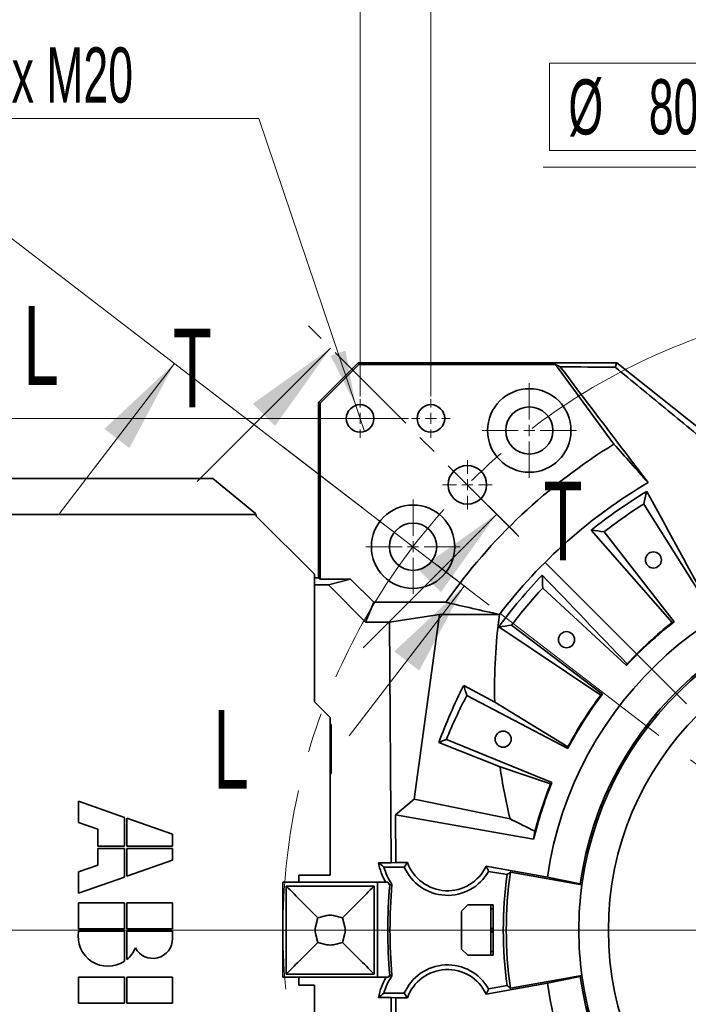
# Model space of a CAD drawing. Header units: millimetres. Extents: x 0 to 6335, y 0 to 44684.
# Tile 5 of 15: x 722 to 1147, y 2956 to 3582. Entities that reach past the tile are written whole.
import ezdxf

# ---------------------------------------------------------------- set-up
doc = ezdxf.new("R2010")
doc.units = ezdxf.units.MM
doc.header["$LTSCALE"] = 10
doc.linetypes.add('CENTER', pattern=[10.16, 6.35, -1.27, 1.27, -1.27])
doc.linetypes.add('CENTERX2', pattern=[20.32, 12.7, -2.54, 2.54, -2.54])
doc.styles.add('SLDTEXTSTYLE0', font='TXT', dxfattribs={"width": 0.605})
doc.dimstyles.new('SLDDIMSTYLE1', dxfattribs={"dimtxt": 35, "dimasz": 35, "dimexe": 0, "dimexo": 0.0625, "dimgap": -8.75, "dimtad": 0, "dimtih": 1, "dimtoh": 1, "dimdec": 1, "dimrnd": 1e-09, "dimzin": 12, "dimdsep": 46, "dimtxsty": 'SLDTEXTSTYLE0', "dimblk1": 'NONE', "dimsah": 1, "dimcen": 0, "dimadec": 0, "dimazin": 3, "dimtfac": 1, "dimtmove": 0, "dimatfit": 3, "dimldrblk": 'NONE', "dimfxl": 1, "dimfrac": 2, "dimtolj": 1, "dimarcsym": 0})
doc.dimstyles.new('SLDDIMSTYLE2', dxfattribs={"dimtxt": 35, "dimasz": 35, "dimexe": 0, "dimexo": 0.0625, "dimgap": -8.75, "dimtad": 1, "dimdec": 4, "dimlfac": 10, "dimzin": 12, "dimdsep": 46, "dimtxsty": 'SLDTEXTSTYLE0', "dimsah": 1, "dimcen": 0.09, "dimadec": 1, "dimazin": 3, "dimtfac": 1, "dimtofl": 0, "dimtmove": 0, "dimatfit": 3, "dimfxl": 1, "dimfrac": 2, "dimtolj": 1, "dimarcsym": 0})
doc.dimstyles.new('SLDDIMSTYLE3', dxfattribs={"dimtxt": 35, "dimasz": 35, "dimexe": 0, "dimexo": 0.0625, "dimgap": 8.75, "dimtad": 1, "dimdec": 4, "dimlfac": 10, "dimzin": 12, "dimdsep": 46, "dimtxsty": 'SLDTEXTSTYLE0', "dimsah": 1, "dimcen": 0.09, "dimadec": 1, "dimazin": 3, "dimtfac": 1, "dimtofl": 0, "dimtmove": 0, "dimatfit": 3, "dimfxl": 1, "dimfrac": 2, "dimtolj": 1, "dimtzin": 12, "dimarcsym": 0})
doc.dimstyles.new('SLDDIMSTYLE4', dxfattribs={"dimtxt": 35, "dimasz": 35, "dimexe": 0, "dimexo": 0.0625, "dimgap": 8.75, "dimtad": 1, "dimdec": 1, "dimrnd": 1e-09, "dimzin": 12, "dimdsep": 46, "dimtxsty": 'SLDTEXTSTYLE0', "dimsah": 1, "dimcen": 0.09, "dimadec": 0, "dimazin": 3, "dimtfac": 1, "dimtmove": 0, "dimatfit": 0, "dimfxl": 1, "dimfrac": 2, "dimtolj": 1, "dimtzin": 12, "dimarcsym": 0})
doc.dimstyles.new('SLDDIMSTYLE5', dxfattribs={"dimtxt": 35, "dimasz": 35, "dimexe": 0, "dimexo": 0.0625, "dimgap": 8.75, "dimtad": 0, "dimtih": 1, "dimtoh": 1, "dimdec": 1, "dimrnd": 1e-09, "dimzin": 12, "dimdsep": 46, "dimtxsty": 'SLDTEXTSTYLE0', "dimblk1": 'NONE', "dimsah": 1, "dimcen": 0, "dimadec": 0, "dimazin": 3, "dimtfac": 1, "dimtmove": 0, "dimatfit": 3, "dimldrblk": 'NONE', "dimfxl": 1, "dimfrac": 2, "dimtolj": 1, "dimtzin": 12, "dimarcsym": 0})
doc.dimstyles.new('SLDDIMSTYLE6', dxfattribs={"dimtxt": 35, "dimasz": 35, "dimexe": 0, "dimexo": 0.0625, "dimgap": 8.75, "dimtad": 1, "dimdec": 1, "dimrnd": 1e-09, "dimzin": 12, "dimdsep": 46, "dimtxsty": 'SLDTEXTSTYLE0', "dimsah": 1, "dimcen": 0.09, "dimadec": 0, "dimazin": 3, "dimtfac": 1, "dimtofl": 0, "dimtmove": 0, "dimatfit": 3, "dimfxl": 1, "dimfrac": 2, "dimtolj": 1, "dimtzin": 12, "dimarcsym": 0})

# ---------------------------------------------------------------- blocks, each defined once
blk = doc.blocks.new('_D')
at = {"color": 7, "linetype": 'Continuous', "lineweight": 0}
for p, q in [((1059.08, 3498.84), (1059.08, 3554.25)), ((1059.08, 3554.25), (1214.38, 3554.25)), ((1214.38, 3554.25), (1214.38, 3498.84)), ((1214.38, 3498.84), (1059.08, 3498.84)), ((1233.39, 3488.09), (1055.07, 3488.09)), ((1243.53, 3400.92), (1233.39, 3488.09)), ((1335.94, 2606.28), (1243.53, 3400.92))]:
    blk.add_line(p, q, dxfattribs=at)
at = {"color": 7, "linetype": 'Continuous', "lineweight": 18}
blk.add_solid([(1243.53, 3400.92), (1244.45, 3436.27), (1234.52, 3435.11)], dxfattribs=at)
at = {"color": 7, "linetype": 'Continuous', "lineweight": 18, "char_height": 35, "attachment_point": 1, "style": 'SLDTEXTSTYLE0'}
for s, insert in [('%%c', (1071.11, 3543.95)), ('800', (1122.14, 3544.05))]:
    blk.add_mtext(s, dxfattribs=dict(at, insert=insert))
blk = doc.blocks.new('_None')
blk = doc.blocks.new('_D_3')
at = {"color": 7, "linetype": 'Continuous', "lineweight": 0}
for p, q in [((1534.45, 3322.53), (1848.31, 3731.55)), ((1635.65, 3003.6), (2207.3, 3003.6))]:
    blk.add_line(p, q, dxfattribs=at)
at = {"color": 7, "linetype": 'Continuous', "lineweight": 18}
blk.add_arc((1289.73, 3003.6), 902.56, 0, 52.5, dxfattribs=at)
for points in [[(1839.18, 3719.65), (1863.41, 3693.9), (1869.65, 3701.72)], [(2192.3, 3003.6), (2196.62, 3038.69), (2186.62, 3038.5)]]:
    blk.add_solid(points, dxfattribs=at)
at = {"color": 7, "linetype": 'Continuous', "lineweight": 18, "insert": (2114.73, 3473.34), "char_height": 35, "attachment_point": 1, "rotation": 296.25, "style": 'SLDTEXTSTYLE0'}
blk.add_mtext('52,5°', dxfattribs=at)
blk = doc.blocks.new('_D_4')
at = {"color": 7, "linetype": 'Continuous', "lineweight": 0}
for p, q in [((1147.34, 3960.22), (1243.3, 3972.85)), ((1243.3, 3972.85), (1250.31, 3919.6)), ((1154.35, 3906.97), (1147.34, 3960.22)), ((1250.31, 3919.6), (1154.35, 3906.97)), ((1534.45, 3322.53), (1848.31, 3731.55)), ((970.8, 3248.32), (561.78, 3562.18))]:
    blk.add_line(p, q, dxfattribs=at)
at = {"color": 7, "linetype": 'Continuous', "lineweight": 18}
blk.add_arc((1289.73, 3003.6), 902.56, 52.5, 142.5, dxfattribs=at)
for points in [[(1839.18, 3719.65), (1813.97, 3744.44), (1808.04, 3736.39)], [(573.68, 3553.05), (599.43, 3577.28), (591.61, 3583.52)]]:
    blk.add_solid(points, dxfattribs=at)
at = {"color": 7, "linetype": 'Continuous', "lineweight": 18, "char_height": 35, "attachment_point": 1, "rotation": 7.5, "style": 'SLDTEXTSTYLE0'}
for s, insert in [('90°', (1160.39, 3953.27)), ('4x', (1080.87, 3942.8))]:
    blk.add_mtext(s, dxfattribs=dict(at, insert=insert))
blk = doc.blocks.new('_D_5')
at = {"color": 7, "linetype": 'Continuous', "lineweight": 0}
for p, q in [((938.73, 3342.85), (938.73, 3639.02)), ((983.73, 3342.85), (983.73, 3639.02)), ((938.73, 3624.02), (760.86, 3624.02)), ((983.73, 3624.02), (938.73, 3624.02)), ((983.73, 3624.02), (1043.73, 3624.02))]:
    blk.add_line(p, q, dxfattribs=at)
at = {"color": 7, "linetype": 'Continuous', "lineweight": 18}
for points in [[(938.73, 3624.02), (903.73, 3629.02), (903.73, 3619.02)], [(983.73, 3624.02), (1018.73, 3619.02), (1018.73, 3629.02)]]:
    blk.add_solid(points, dxfattribs=at)
at = {"color": 7, "linetype": 'Continuous', "lineweight": 18, "char_height": 35, "attachment_point": 1, "style": 'SLDTEXTSTYLE0'}
for s, insert in [('4x', (760.86, 3669.14)), ('45', (825.02, 3669.14))]:
    blk.add_mtext(s, dxfattribs=dict(at, insert=insert))
blk = doc.blocks.new('_D_6')
at = {"color": 7, "linetype": 'Continuous', "lineweight": 0}
for p, q in [((874.31, 3519.13), (701.62, 3519.13)), ((935.93, 3336.89), (874.31, 3519.13)), ((941.53, 3320.31), (935.93, 3336.89))]:
    blk.add_line(p, q, dxfattribs=at)
at = {"color": 7, "linetype": 'Continuous', "lineweight": 18}
blk.add_solid([(935.93, 3336.89), (929.46, 3371.65), (919.98, 3368.44)], dxfattribs=at)
at = {"color": 7, "linetype": 'Continuous', "lineweight": 18, "insert": (701.62, 3564.25), "char_height": 35, "attachment_point": 1, "style": 'SLDTEXTSTYLE0'}
blk.add_mtext('8x M20', dxfattribs=at)
blk = doc.blocks.new('_D_7')
at = {"color": 7, "linetype": 'Continuous', "lineweight": 0}
for p, q in [((983.73, 3342.85), (983.73, 3639.02)), ((1289.73, 3359.87), (1289.73, 3639.02)), ((1289.73, 3624.02), (983.73, 3624.02))]:
    blk.add_line(p, q, dxfattribs=at)
at = {"color": 7, "linetype": 'Continuous', "lineweight": 18}
for points in [[(983.73, 3624.02), (1018.73, 3619.02), (1018.73, 3629.02)], [(1289.73, 3624.02), (1254.73, 3629.02), (1254.73, 3619.02)]]:
    blk.add_solid(points, dxfattribs=at)
at = {"color": 7, "linetype": 'Continuous', "lineweight": 18, "char_height": 35, "attachment_point": 1, "style": 'SLDTEXTSTYLE0'}
for s, insert in [('4x', (1064.54, 3669.14)), ('306', (1128.71, 3669.14))]:
    blk.add_mtext(s, dxfattribs=dict(at, insert=insert))
blk = doc.blocks.new('_D_8')
at = {"color": 7, "linetype": 'Continuous', "lineweight": 0}
for p, q in [((969.48, 3328.6), (522.73, 3328.6)), ((537.73, 3328.6), (537.73, 3003.6)), ((1287.73, 3003.6), (522.73, 3003.6))]:
    blk.add_line(p, q, dxfattribs=at)
at = {"color": 7, "linetype": 'Continuous', "lineweight": 18}
for points in [[(537.73, 3328.6), (532.73, 3293.6), (542.73, 3293.6)], [(537.73, 3003.6), (542.73, 3038.6), (532.73, 3038.6)]]:
    blk.add_solid(points, dxfattribs=at)
at = {"color": 7, "linetype": 'Continuous', "lineweight": 18, "char_height": 35, "attachment_point": 1, "rotation": 90, "style": 'SLDTEXTSTYLE0'}
for s, insert in [('325', (492.62, 3158.08)), ('4x', (492.62, 3093.91))]:
    blk.add_mtext(s, dxfattribs=dict(at, insert=insert))
blk = doc.blocks.new('SW_CENTERMARKSYMBOL_0')
at = {"color": 0, "linetype": 'Continuous', "lineweight": 18}
for p, q in [((0, 7), (0, 12.25)), ((-7, 0), (-12.25, 0)), ((0, 0), (-3.5, 0)), ((0, 0), (0, 3.5)), ((0, 0), (0, -3.5)), ((0, 0), (3.5, 0)), ((7, 0), (12.25, 0)), ((0, -7), (0, -12.25))]:
    blk.add_line(p, q, dxfattribs=at)
blk = doc.blocks.new('SW_CENTERMARKSYMBOL_1')
at = {"color": 0, "linetype": 'Continuous', "lineweight": 18}
for p, q in [((0, 7), (0, 12.25)), ((-7, 0), (-12.25, 0)), ((0, 0), (-3.5, 0)), ((0, 0), (0, 3.5)), ((0, 0), (0, -3.5)), ((0, 0), (3.5, 0)), ((7, 0), (12.25, 0)), ((0, -7), (0, -12.25))]:
    blk.add_line(p, q, dxfattribs=at)
blk = doc.blocks.new('SW_CENTERMARKSYMBOL_2')
at = {"color": 0, "linetype": 'Continuous', "lineweight": 18}
for p, q in [((0, 7), (0, 15.75)), ((-7, 0), (-15.75, 0)), ((0, 0), (-3.5, 0)), ((0, 0), (0, 3.5)), ((0, 0), (0, -3.5)), ((0, 0), (3.5, 0)), ((7, 0), (15.75, 0)), ((0, -7), (0, -15.75))]:
    blk.add_line(p, q, dxfattribs=at)
blk = doc.blocks.new('SW_CENTERMARKSYMBOL_3')
at = {"color": 0, "linetype": 'Continuous', "lineweight": 18}
for p, q in [((0, 7), (0, 30)), ((-7, 0), (-30, 0)), ((0, 0), (-3.5, 0)), ((0, 0), (0, 3.5)), ((0, 0), (0, -3.5)), ((0, 0), (3.5, 0)), ((7, 0), (30, 0)), ((0, -7), (0, -30))]:
    blk.add_line(p, q, dxfattribs=at)
blk = doc.blocks.new('SW_CENTERMARKSYMBOL_4')
at = {"color": 0, "linetype": 'Continuous', "lineweight": 18}
for p, q in [((0, 7), (0, 30)), ((-7, 0), (-30, 0)), ((0, 0), (-3.5, 0)), ((0, 0), (0, 3.5)), ((0, 0), (0, -3.5)), ((0, 0), (3.5, 0)), ((7, 0), (30, 0)), ((0, -7), (0, -30))]:
    blk.add_line(p, q, dxfattribs=at)
blk = doc.blocks.new('SW_CENTERMARKSYMBOL_18')
at = {"color": 0, "linetype": 'Continuous', "lineweight": 18}
blk.add_line((-7, 0), (-406.51, 0), dxfattribs=at)

msp = doc.modelspace()

# ---------------------------------------------------------------- linework, layer by layer
at = {"color": 7, "linetype": 'CENTER', "lineweight": 18}
for p, q in [((1039.645872, 3253.686406), (905.889404, 3387.442874)), ((1020.794988, 3209.962863), (804.880445, 3375.639919))]:
    msp.add_line(p, q, dxfattribs=at)
at = {"color": 7, "linetype": 'Continuous', "lineweight": 18}
for p, q in [((835.178726, 3288.447924), (920.03154, 3373.300738)), ((747.696141, 3268.26229), (820.747512, 3363.464691)), ((940.650922, 3182.975728), (1025.503736, 3267.828542)), ((931.87655, 3126.935691), (1004.927922, 3222.138092))]:
    msp.add_line(p, q, dxfattribs=at)
at = {"color": 7, "linetype": 'Continuous', "lineweight": 35}
for p, q in [((937.558602, 3364.019149), (912.313129, 3338.773676)), ((938.021471, 3362.901684), (913.430593, 3338.310807)), ((937.558602, 3364.019149), (938.021471, 3362.901684)), ((1101.878517, 3364.019149), (937.558602, 3364.019149)), ((1062.949201, 3362.901684), (938.021471, 3362.901684)), ((1062.949201, 3362.901684), (1100.020668, 3312.254241)), ((1065.85528, 3361.42742), (1062.949201, 3362.901684)), ((1100.865505, 3361.118331), (1101.878517, 3364.019149)), ((1156.773946, 3320.353353), (1101.878517, 3364.019149)), ((913.430593, 3338.310807), (912.313129, 3338.773676)), ((912.313129, 3227.414331), (912.313129, 3338.773676)), ((913.430593, 3338.310807), (913.430593, 3226.576381)), ((845.14905, 3290.54642), (697.733498, 3290.54642)), ((872.244272, 3268.290573), (845.14905, 3290.54642)), ((1157.642942, 3212.948869), (1118.975533, 3274.233003)), ((657.733498, 3267.486878), (872.488885, 3267.486878)), ((909.733498, 3229.6001), (872.733498, 3266.6001)), ((1085.619774, 3257.626611), (1137.026435, 3199.019758)), ((1093.822648, 3256.620763), (1138.185864, 3199.324876)), ((909.733498, 3148.6001), (909.733498, 3229.6001)), ((909.733498, 3227.414331), (912.313129, 3227.414331)), ((913.430593, 3226.576381), (912.313129, 3227.414331)), ((918.695462, 3222.831795), (909.733498, 3222.831795)), ((913.430593, 3226.576381), (932.64393, 3226.576381)), ((918.695462, 3222.831795), (932.64393, 3226.576381)), ((942.239033, 3199.288223), (918.695462, 3222.831795)), ((932.64393, 3226.576381), (947.421209, 3211.799102)), ((1107.960325, 3171.628273), (1054.748975, 3220.816338)), ((942.239033, 3199.288223), (947.421209, 3211.799102)), ((947.421209, 3211.799102), (993.234267, 3211.799102)), ((957.481502, 3199.288223), (989.202633, 3204.1001)), ((973.147241, 3086.824621), (989.202633, 3204.1001)), ((1027.291169, 3204.1001), (989.202633, 3204.1001)), ((957.481502, 3199.288223), (942.239033, 3199.288223)), ((958.559585, 3046.36735), (957.481502, 3199.288223)), ((1026.827836, 3196.14269), (1091.651428, 3152.83784)), ((1035.011537, 3197.294176), (1092.69238, 3153.432644)), ((1004.571284, 3159.00774), (1024.243328, 3148.286921)), ((1070.665159, 3118.856834), (1006.536134, 3152.596746)), ((919.733498, 3138.6001), (909.733498, 3148.6001)), ((1070.764309, 3120.051631), (1024.243328, 3148.286921)), ((919.733498, 3038.6001), (919.733498, 3138.6001)), ((919.733498, 3133.60142), (920.256256, 3134.124178)), ((919.733498, 3134.124178), (920.256256, 3134.124178)), ((920.256256, 3134.124178), (920.256256, 3103.076022)), ((1027.629856, 3107.394543), (988.818961, 3122.764128)), ((993.559217, 3124.767657), (1060.626832, 3097.329572)), ((919.733498, 3103.598779), (920.256256, 3103.076022)), ((920.256256, 3103.076022), (919.733498, 3103.076022)), ((1027.629856, 3107.394543), (1059.775296, 3096.485617)), ((759.897178, 3085.4101), (759.897178, 3071.9101)), ((788.989678, 3075.240889), (759.897178, 3085.4101)), ((961.232178, 3076.754912), (973.147241, 3086.824621)), ((1033.976939, 3074.262495), (973.147241, 3086.824621)), ((759.897178, 3071.9101), (772.047178, 3067.663097)), ((788.989678, 3056.9926), (788.989678, 3075.240889)), ((790.474678, 3074.721811), (790.474678, 3056.9926)), ((819.567178, 3064.5526), (790.474678, 3074.721811)), ((961.232178, 3076.754912), (961.444561, 3046.629389)), ((1049.008713, 3061.277541), (961.232178, 3076.754912)), ((772.047178, 3067.663097), (772.047178, 3056.9926)), ((819.567178, 3056.9926), (819.567178, 3064.5526)), ((772.047178, 3056.9926), (788.989678, 3056.9926)), ((772.047178, 3055.5076), (772.047178, 3044.837102)), ((788.989678, 3055.5076), (772.047178, 3055.5076)), ((788.989678, 3037.259311), (788.989678, 3055.5076)), ((790.474678, 3056.9926), (819.567178, 3056.9926)), ((819.567178, 3055.5076), (790.474678, 3055.5076)), ((790.474678, 3055.5076), (790.474678, 3037.778389)), ((819.567178, 3047.9476), (819.567178, 3055.5076)), ((790.474678, 3037.778389), (819.567178, 3047.9476)), ((950.3603, 3046.36735), (958.559585, 3046.36735)), ((961.444561, 3046.629389), (958.559585, 3046.36735)), ((968.787971, 3046.629389), (961.444561, 3046.629389)), ((772.047178, 3044.837102), (759.897178, 3040.5901)), ((759.897178, 3040.5901), (759.897178, 3027.0901)), ((953.794398, 3043.694553), (966.794398, 3043.694553)), ((1057.716401, 3037.336585), (1018.792816, 3044.199863)), ((1020.40794, 3040.934963), (1032.135137, 3038.867142)), ((1079.697018, 3032.396484), (1034.256924, 3040.408799)), ((759.897178, 3027.0901), (788.989678, 3037.259311)), ((889.732178, 3034.097162), (889.732178, 2973.710958)), ((949.732178, 3034.097162), (889.732178, 3034.097162)), ((899.732178, 3038.6001), (919.733498, 3038.6001)), ((899.732178, 3038.6001), (899.732178, 3034.097162)), ((949.732178, 3034.097162), (949.732178, 2973.710958)), ((956.416471, 3034.097162), (949.732178, 3034.097162)), ((1078.629665, 3033.083756), (1057.716401, 3037.336585)), ((1079.697018, 3032.396484), (1078.629665, 3033.083756)), ((891.732178, 3031.6001), (891.732178, 2975.6001)), ((947.732178, 3031.6001), (891.732178, 3031.6001)), ((947.732178, 2975.6001), (947.732178, 3031.6001)), ((759.897178, 3020.8801), (759.897178, 3004.3426)), ((788.989678, 3020.8801), (759.897178, 3020.8801)), ((788.989678, 3004.3426), (788.989678, 3020.8801)), ((819.567178, 3020.8801), (790.474678, 3020.8801)), ((790.474678, 3020.8801), (790.474678, 3004.3426)), ((819.567178, 3004.3426), (819.567178, 3020.8801)), ((1007.232178, 3019.6001), (1003.232178, 3015.6001)), ((1003.232178, 2991.6001), (1003.232178, 3015.6001)), ((1007.232178, 3019.6001), (1021.732178, 3019.6001)), ((1021.732178, 3019.6001), (1023.232178, 3019.6001)), ((1021.732178, 3017.1001), (1021.732178, 3019.6001)), ((1021.732178, 3004.6001), (1021.732178, 3017.1001)), ((1023.232178, 3017.1001), (1021.732178, 3017.1001)), ((1023.232178, 3019.6001), (1023.232178, 3017.1001)), ((1023.232178, 3004.6001), (1023.232178, 3017.1001)), ((910.484814, 3005.776396), (911.831908, 3011.50037)), ((917.555882, 3012.847463), (911.831908, 3011.50037)), ((921.908474, 3012.847463), (927.632448, 3011.50037)), ((928.979542, 3005.776396), (927.632448, 3011.50037)), ((759.897178, 3004.3426), (788.989678, 3004.3426)), ((788.989678, 3002.8576), (759.897178, 3002.8576)), ((788.989678, 2983.824564), (788.989678, 3002.8576)), ((790.474678, 3004.3426), (819.567178, 3004.3426)), ((790.474678, 3002.8576), (790.474678, 2984.923094)), ((819.567178, 3002.8576), (790.474678, 3002.8576)), ((819.567178, 2998.2001), (819.567178, 3002.8576)), ((1021.732178, 3004.6001), (1023.232178, 3004.6001)), ((1021.732178, 3002.6001), (1021.732178, 3004.6001)), ((1021.732178, 3002.6001), (1023.232178, 3002.6001)), ((1021.732178, 2990.1001), (1021.732178, 3002.6001)), ((1023.232178, 3002.6001), (1023.232178, 3004.6001)), ((1023.232178, 2990.1001), (1023.232178, 3002.6001)), ((910.484814, 3001.423804), (911.831908, 2995.699829)), ((917.555882, 2994.352736), (911.831908, 2995.699829)), ((921.908474, 2994.352736), (927.632448, 2995.699829)), ((928.979542, 3001.423804), (927.632448, 2995.699829)), ((1003.232178, 2991.6001), (1007.232178, 2987.6001)), ((1021.732178, 2990.1001), (1023.232178, 2990.1001)), ((1021.732178, 2987.6001), (1021.732178, 2990.1001)), ((1023.232178, 2990.1001), (1023.232178, 2987.6001)), ((1007.232178, 2987.6001), (1021.732178, 2987.6001)), ((1023.232178, 2987.6001), (1021.732178, 2987.6001)), ((759.897178, 2973.7651), (759.897178, 2957.2276)), ((788.989678, 2973.7651), (759.897178, 2973.7651)), ((788.989678, 2957.2276), (788.989678, 2973.7651)), ((790.474678, 2973.7651), (790.474678, 2957.2276)), ((819.567178, 2973.7651), (790.474678, 2973.7651)), ((819.567178, 2957.2276), (819.567178, 2973.7651)), ((889.732178, 2973.710958), (949.732178, 2973.710958)), ((891.732178, 2975.6001), (947.732178, 2975.6001)), ((899.732178, 2973.710958), (899.732178, 2968.6001)), ((949.732178, 2973.710958), (956.769665, 2973.710958)), ((1034.256924, 2966.7914), (1079.697018, 2974.803715)), ((1057.716401, 2969.863614), (1078.629665, 2974.116444)), ((909.733498, 2968.6001), (899.732178, 2968.6001)), ((909.733498, 2930.6001), (909.733498, 2968.6001)), ((1018.792816, 2963.000336), (1057.716401, 2969.863614)), ((1032.135137, 2968.333057), (1020.40794, 2966.265236)), ((958.559585, 2960.83285), (950.3603, 2960.83285)), ((966.794398, 2963.505646), (953.794398, 2963.505646)), ((957.481502, 2807.911976), (958.559585, 2960.83285)), ((958.559585, 2960.83285), (961.444561, 2960.570811)), ((961.444561, 2960.570811), (961.232178, 2930.445287)), ((961.444561, 2960.570811), (968.787971, 2960.570811)), ((759.897178, 2957.2276), (788.989678, 2957.2276)), ((790.474678, 2957.2276), (819.567178, 2957.2276))]:
    msp.add_line(p, q, dxfattribs=at)
at = {"color": 7, "linetype": 'CENTERX2', "lineweight": 18}
for q in [(1006.889466, 3286.442812), (972.390842, 3247.104671)]:
    msp.add_line((1289.732178, 3003.6001), q, dxfattribs=at)
at = {"color": 7, "linetype": 'Continuous', "lineweight": 35, "flags": 128}
msp.add_lwpolyline([(1078.629665, 2974.116444), (1079.176918, 2974.468899), (1079.697018, 2974.803715)], dxfattribs=at)
at = {"color": 7, "linetype": 'CENTERX2', "lineweight": 18}
msp.add_circle((1289.732178, 3003.6001), 400, dxfattribs=at)
at = {"color": 7, "linetype": 'Continuous', "lineweight": 35}
for centre, radius in [((1046.227606, 3320.941436), 26.5), ((938.732178, 3328.6001), 8.75), ((983.732178, 3328.6001), 8.75), ((1046.227606, 3320.941436), 15), ((1006.889466, 3286.442812), 12.25), ((972.390842, 3247.104671), 26.5), ((972.390842, 3247.104671), 15), ((1125.115741, 3238.696736), 5.1), ((1289.732178, 3003.6001), 193.229923), ((1069.877423, 3188.080144), 5.1), ((1029.621843, 3124.891541), 5.1)]:
    msp.add_circle(centre, radius, dxfattribs=at)
for centre, radius, start, end in [((1289.732178, 3003.6001), 362.295233, 121.576591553, 144.923706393), ((1289.732178, 3003.6001), 330.265853, 120.591412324, 142.62085225), ((1289.732178, 3003.6001), 325.87013, 121.217834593, 128.782165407), ((1289.732178, 3003.6001), 320, 122.25, 127.75), ((1289.732178, 3003.6001), 234.455691, 12, 171.726831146), ((1289.732178, 3003.6001), 325.87013, 136.217834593, 143.782165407), ((1289.732178, 3003.6001), 320, 137.25, 142.75), ((1289.732178, 3003.6001), 213.151488, 8.94804862, 172.049209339), ((1289.732178, 3003.6001), 212, 187.806733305, 172.193266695), ((1289.732178, 3003.6001), 247.536812, 127.75, 137.25), ((1289.732178, 3003.6001), 248.007836, 128.004946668, 136.995053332), ((1289.732178, 3003.6001), 320, 152.25, 157.75), ((1289.732178, 3003.6001), 247.536812, 142.75, 152.25), ((1289.732178, 3003.6001), 248.007836, 143.004946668, 151.995053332), ((1289.732178, 3003.6001), 247.536812, 157.75, 166.525916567), ((1289.732178, 3003.6001), 248.007836, 158.004946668, 165.33068106), ((994.289852, 3055.694553), 44.908822, 191.987132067, 208.745273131), ((994.289852, 3055.694553), 27.065164, 199.568795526, 334.868057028), ((994.289852, 3055.694553), 42.236025, 196.506113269, 213.309292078), ((994.289852, 3055.694553), 30, 203.578178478, 330.528779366), ((1289.732178, 3003.6001), 258.11332, 171.801284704, 188.198715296), ((994.289852, 3055.694553), 43.598627, 209.694058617, 212.683772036), ((1289.732178, 3003.6001), 260, 172.204227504, 187.795772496), ((1289.732178, 3003.6001), 333.362602, 175.086837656, 184.913162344), ((1289.732178, 3003.6001), 332, 175.00615326, 184.99384674), ((1289.732178, 3003.6001), 212, 172.193266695, 187.806733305), ((919.732178, 3003.6001), 9.5, 76.756863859, 103.243136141), ((778.505521, 2999.5501), 18.9, 169.921341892, 303.691244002), ((919.732178, 3003.6001), 9.5, 166.756863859, 193.243136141), ((919.732178, 3003.6001), 9.5, 346.756863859, 13.243136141), ((807.012178, 2998.2001), 12.555, 208.192239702, 0), ((778.505521, 2999.5501), 18.9, 309.293176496, 337.340241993), ((919.732178, 3003.6001), 9.5, 256.756863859, 283.243136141), ((994.289852, 2951.505646), 30, 29.471220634, 156.421821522), ((994.289852, 2951.505646), 27.065164, 25.131942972, 160.431204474), ((994.289852, 2951.505646), 44.908822, 150.366299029, 168.012867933), ((994.289852, 2951.505646), 42.236025, 146.690707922, 163.493886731), ((994.289852, 2951.505646), 43.598627, 147.316227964, 149.381975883), ((1289.732178, 3003.6001), 213.151488, 187.950790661, 351.05195137), ((1289.732178, 3003.6001), 234.455691, 188.273168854, 348)]:
    msp.add_arc(centre, radius, start, end, dxfattribs=at)
for centre, major_axis, ratio, start_param, end_param in [((1289.732178, 3156.972167), (0, 306.69837), 0.8659823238, 1.4165229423, 1.5991186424), ((1187.581605, 2924.506675), (239.325411, 185.305532), 0.9043332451, 1.1298150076, 1.133842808), ((1377.427637, 3098.468513), (205.458972, 222.264264), 0.9043332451, 2.0077498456, 2.011777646), ((1289.732178, 3013.405687), (0, 320.30138), 0.999531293, 1.0988976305, 1.2223652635), ((1211.533186, 2900.763204), (183.209994, 240.933373), 0.9043332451, 1.1298150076, 1.133842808), ((1349.885735, 3117.933205), (140.931903, 267.867488), 0.9043332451, 2.0077498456, 2.011777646), ((1289.732178, 3156.972167), (0, 306.69837), 0.8659823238, 1.7331581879, 1.8438545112), ((1240.813899, 2884.027898), (114.60912, 280.142004), 0.9043332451, 1.1298150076, 1.133842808), ((1293.644767, 3025.789495), (43.103035, 244.44946), 0.9958716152, 1.580234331, 1.6011437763)]:
    msp.add_ellipse(centre, major_axis=major_axis, ratio=ratio, start_param=start_param, end_param=end_param, dxfattribs=at)
for points in [[(1121.655791, 3287.898994), (1103.050907, 3312.41596), (1084.451762, 3336.923805), (1065.85528, 3361.42742)], [(1065.85528, 3361.42742), (1077.482225, 3361.31844), (1089.150035, 3361.215098), (1100.865505, 3361.118331)], [(1121.655791, 3287.898994), (1114.434919, 3296.030273), (1107.224032, 3304.147538), (1100.020668, 3312.254241)], [(1120.835894, 3282.285203), (1120.206457, 3279.615441), (1119.58617, 3276.931631), (1118.975533, 3274.233003)], [(1158.326207, 3213.934019), (1145.827947, 3236.71919), (1133.331531, 3259.502575), (1120.835894, 3282.285203)], [(872.244272, 3268.290573), (872.327033, 3268.022983), (872.409742, 3267.755366), (872.488885, 3267.486878)], [(872.733498, 3266.6001), (872.650736, 3266.895358), (872.568026, 3267.190644), (872.488885, 3267.486878)], [(1085.619774, 3257.626611), (1088.34381, 3257.304975), (1091.077917, 3256.969937), (1093.822648, 3256.620763)], [(1054.461883, 3229.075664), (1054.544879, 3226.333961), (1054.640349, 3223.581057), (1054.748975, 3220.816338)], [(1108.365333, 3172.756696), (1090.395705, 3191.530695), (1072.42832, 3210.303443), (1054.461883, 3229.075664)], [(1027.291169, 3204.1001), (1015.832164, 3206.662848), (1004.49187, 3209.229586), (993.234267, 3211.799102)], [(1026.827836, 3196.14269), (1029.542298, 3196.537046), (1032.269958, 3196.921063), (1035.011537, 3197.294176)], [(1004.571284, 3159.00774), (1005.216164, 3156.875856), (1005.870967, 3154.738933), (1006.536134, 3152.596746)], [(988.818961, 3122.764128), (990.392895, 3123.434592), (991.972911, 3124.102464), (993.559217, 3124.767657)], [(1049.80853, 3066.405592), (1044.528989, 3069.023164), (1039.251938, 3071.642219), (1033.976939, 3074.262495)], [(950.3603, 3046.36735), (951.460451, 3045.476261), (952.60139, 3044.585315), (953.794398, 3043.694553)], [(968.787971, 3046.629389), (968.097507, 3045.651158), (967.434861, 3044.672876), (966.794398, 3043.694553)], [(1018.792816, 3044.199863), (1019.360399, 3043.106474), (1019.896549, 3042.018561), (1020.40794, 3040.934963)], [(1034.256924, 3040.408799), (1033.547556, 3039.89529), (1032.840308, 3039.381402), (1032.135137, 3038.867142)], [(957.594467, 3032.151209), (958.060242, 3032.26635), (958.526226, 3032.382684), (958.992433, 3032.500287)], [(957.594467, 2975.04899), (958.060242, 2974.93385), (958.526226, 2974.817515), (958.992433, 2974.699913)], [(1018.792816, 2963.000336), (1019.360399, 2964.093726), (1019.896549, 2965.181638), (1020.40794, 2966.265236)], [(1034.256924, 2966.7914), (1033.547556, 2967.304909), (1032.840308, 2967.818797), (1032.135137, 2968.333057)], [(950.3603, 2960.83285), (951.460451, 2961.723939), (952.60139, 2962.614884), (953.794398, 2963.505646)], [(968.787971, 2960.570811), (968.097507, 2961.549041), (967.434861, 2962.527323), (966.794398, 2963.505646)]]:
    msp.add_open_spline(points, degree=3, dxfattribs=at)
for points, knots in [([(1100.865505, 3361.118331), (1111.383451, 3352.472609), (1121.917226, 3343.816181), (1143.027729, 3326.474272), (1153.604365, 3317.788854), (1164.210885, 3309.083223)], [0, 0, 0, 0, 0.5, 0.5, 1, 1, 1, 1]), ([(891.732178, 3031.6001), (895.079473, 3028.252805), (898.427291, 3024.904987), (903.449317, 3019.88296), (905.123595, 3018.208682), (907.637193, 3015.695084), (908.47536, 3014.856917), (909.732972, 3013.599306), (910.152216, 3013.180061), (910.991264, 3012.341014), (911.410994, 3011.921284), (911.831908, 3011.50037)], [0, 0, 0, 0, 0.5, 0.5, 0.75, 0.75, 0.875, 0.875, 0.9375, 0.9375, 1, 1, 1, 1]), ([(947.732178, 3031.6001), (944.384883, 3028.252805), (941.037065, 3024.904987), (936.015039, 3019.88296), (934.340761, 3018.208682), (931.827163, 3015.695084), (930.988996, 3014.856917), (929.731384, 3013.599306), (929.31214, 3013.180061), (928.473092, 3012.341014), (928.053362, 3011.921284), (927.632448, 3011.50037)], [0, 0, 0, 0, 0.5, 0.5, 0.75, 0.75, 0.875, 0.875, 0.9375, 0.9375, 1, 1, 1, 1]), ([(891.732178, 2975.6001), (895.079473, 2978.947395), (898.427291, 2982.295212), (903.449317, 2987.317239), (905.123595, 2988.991517), (907.637193, 2991.505115), (908.47536, 2992.343282), (909.732972, 2993.600894), (910.152216, 2994.020138), (910.991264, 2994.859186), (911.410994, 2995.278916), (911.831908, 2995.699829)], [0, 0, 0, 0, 0.5, 0.5, 0.75, 0.75, 0.875, 0.875, 0.9375, 0.9375, 1, 1, 1, 1]), ([(947.732178, 2975.6001), (944.384883, 2978.947395), (941.037065, 2982.295212), (936.015039, 2987.317239), (934.340761, 2988.991517), (931.827163, 2991.505115), (930.988996, 2992.343282), (929.731384, 2993.600894), (929.31214, 2994.020138), (928.473092, 2994.859186), (928.053362, 2995.278916), (927.632448, 2995.699829)], [0, 0, 0, 0, 0.5, 0.5, 0.75, 0.75, 0.875, 0.875, 0.9375, 0.9375, 1, 1, 1, 1])]:
    msp.add_open_spline(points, degree=3, knots=knots, dxfattribs=at)
at = {"color": 7, "linetype": 'Continuous', "lineweight": 18}
for points in [[(920.03154, 3373.300738), (870.534065, 3337.945399), (884.676201, 3323.803263)], [(820.747512, 3363.464691), (776.288293, 3321.951105), (792.15536, 3309.775876)], [(1025.503736, 3267.828542), (976.006261, 3232.473203), (990.148397, 3218.331067)], [(1004.927922, 3222.138092), (960.468702, 3180.624506), (976.335769, 3168.449277)]]:
    msp.add_solid(points, dxfattribs=at)

# ---------------------------------------------------------------- block references
at = {"color": 7, "linetype": 'Continuous', "lineweight": 0}
for name, p in [('SW_CENTERMARKSYMBOL_18', (1289.732178, 3003.6001)), ('SW_CENTERMARKSYMBOL_4', (1046.227606, 3320.941436)), ('SW_CENTERMARKSYMBOL_0', (938.732178, 3328.6001)), ('SW_CENTERMARKSYMBOL_1', (983.732178, 3328.6001)), ('SW_CENTERMARKSYMBOL_2', (1006.889466, 3286.442812)), ('SW_CENTERMARKSYMBOL_3', (972.390842, 3247.104671))]:
    msp.add_blockref(name, p, dxfattribs=at)

# ---------------------------------------------------------------- texts
at = {"color": 7, "linetype": 'Continuous', "char_height": 50, "attachment_point": 1, "style": 'SLDTEXTSTYLE0'}
for s, insert in [('L', (724.91484, 3399.910353)), ('T', (819.876356, 3385.677833)), ('T', (1055.25132, 3288.471419)), ('L', (845.467365, 3143.490674))]:
    msp.add_mtext(s, dxfattribs=dict(at, insert=insert))

# ---------------------------------------------------------------- dimensions: what is measured, and where the dimension line sits
at = {"color": 7, "linetype": 'Continuous', "lineweight": 18}
dim = msp.add_angular_dim_2l(base=(1171.923861, 3898.443112), line1=((1533.23675, 3320.941436), (1289.732178, 3003.6001)), line2=((972.390842, 3247.104671), (1289.732178, 3003.6001)), text='4x <>', dimstyle='SLDDIMSTYLE2', dxfattribs=at)
dim.commit()
dim.dimension.update_dxf_attribs({"geometry": '_D_4', "text_midpoint": (1171.923861, 3898.443112), "dimtype": 162})
dim = msp.add_angular_dim_2l(base=(2099.217745, 3402.794204), line1=((1633.648797, 3003.6001), (883.225354, 3003.6001)), line2=((1289.732178, 3003.6001), (1533.23675, 3320.941436)), dimstyle='SLDDIMSTYLE3', dxfattribs=at)
dim.commit()
dim.dimension.update_dxf_attribs({"geometry": '_D_3', "text_midpoint": (2099.217745, 3402.794204), "dimtype": 162})
for base, p1, p2, dimstyle, picture, middle in [((938.732178, 3624.019149), (983.732178, 3340.8501), (938.732178, 3340.8501), 'SLDDIMSTYLE4', '_D_5', (819.677716, 3624.019149)), ((983.732178, 3624.019149), (1289.732178, 3357.874696), (983.732178, 3340.8501), 'SLDDIMSTYLE6', '_D_7', (1136.732178, 3624.019149))]:
    dim = msp.add_linear_dim(base=base, p1=p1, p2=p2, text='4x <>', dimstyle=dimstyle, dxfattribs=at)
    dim.commit()
    dim.dimension.update_dxf_attribs({"geometry": picture, "text_midpoint": middle, "dimtype": 160})
dim = msp.add_diameter_dim_2p(p1=(941.534787, 3320.311078), p2=(935.929569, 3336.889122), text='8x M20', dimstyle='SLDDIMSTYLE5', override={"dimpost": '<>'}, dxfattribs=at)
dim.commit()
dim.dimension.update_dxf_attribs({"geometry": '_D_6', "text_midpoint": (780.463995, 3545.989778), "dimtype": 163})
dim = msp.add_diameter_dim_2p(p1=(1335.935061, 2606.277443), p2=(1243.529295, 3400.922757), dimstyle='SLDDIMSTYLE1', dxfattribs=at)
dim.commit()
dim.dimension.update_dxf_attribs({"geometry": '_D', "text_midpoint": (1136.732178, 3526.543396), "dimtype": 163})
dim = msp.add_linear_dim(base=(537.733498, 3003.6001), p1=(971.482178, 3328.6001), p2=(1289.732178, 3003.6001), angle=90, text='4x <>', dimstyle='SLDDIMSTYLE6', dxfattribs=at)
dim.commit()
dim.dimension.update_dxf_attribs({"geometry": '_D_8', "text_midpoint": (537.733498, 3166.1001), "dimtype": 160})

doc.saveas('drawing.dxf')
